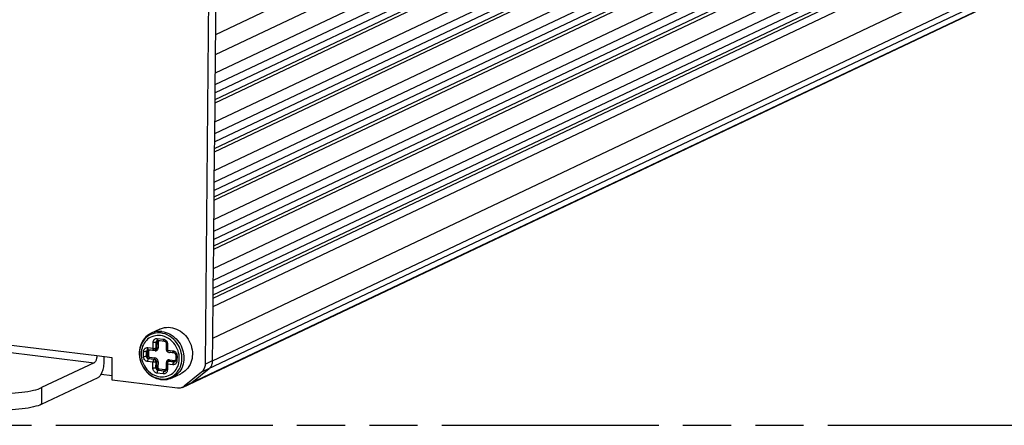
# Model space of a CAD drawing. Header units: millimetres. Extents: x 0 to 210, y 0 to 297.
# Tile 8 of 12: x 80 to 119, y 208 to 224. Entities that reach past the tile are written whole.
import ezdxf

# ---------------------------------------------------------------- set-up
doc = ezdxf.new("R2010")
doc.units = ezdxf.units.MM
doc.header["$LTSCALE"] = 19.36
doc.linetypes.add('PHANTOM', pattern=[0.8, 0.45, -0.05, 0.1, -0.05, 0.1, -0.05])
doc.layers.get('0').update_dxf_attribs({"linetype": 'CONTINUOUS'})
doc.layers.add('DEFAULT_3', color=7, linetype='PHANTOM')

msp = doc.modelspace()

# ---------------------------------------------------------------- linework, layer by layer
at = {"color": 9, "linetype": 'Continuous'}
for p, q in [((87.524949, 223.377727), (120.934186, 239.224159)), ((139.660276, 237.948093), (87.428898, 213.174078)), ((87.43207, 213.511047), (139.472104, 238.194305)), ((87.426468, 212.915904), (139.657846, 237.68992)), ((87.505976, 221.362123), (120.723868, 237.117798)), ((120.91204, 236.871586), (87.502804, 221.025154)), ((87.500373, 220.766981), (120.90961, 236.613413)), ((87.487455, 219.394681), (120.705348, 235.150356)), ((139.790359, 234.8758), (86.956311, 209.81593)), ((87.401615, 210.27581), (139.632993, 235.049826)), ((120.89352, 234.904144), (87.484283, 219.057712)), ((86.265303, 209.250398), (139.099351, 234.310268)), ((87.481853, 218.799539), (120.891089, 234.645971)), ((87.444988, 214.883346), (127.648258, 233.952563)), ((87.469111, 217.44593), (120.687003, 233.201605)), ((87.463508, 216.850788), (120.872745, 232.69722)), ((120.875175, 232.955393), (87.465939, 217.108961)), ((87.45059, 215.478488), (120.668483, 231.234163)), ((120.856655, 230.987951), (87.447418, 215.141519)), ((87.517373, 222.572864), (87.550494, 226.091344)), ((87.500373, 220.766981), (87.502804, 221.025154)), ((87.481853, 218.799539), (87.484283, 219.057712)), ((87.463508, 216.850788), (87.465939, 217.108961)), ((87.444988, 214.883346), (87.447418, 215.141519)), ((59.892331, 212.988888), (82.651004, 210.194474)), ((82.753554, 210.465689), (59.99488, 213.260103)), ((87.426468, 212.915904), (87.428898, 213.174078)), ((84.962616, 211.344655), (84.892573, 211.313592)), ((85.012248, 210.771951), (85.014479, 211.008938)), ((85.135185, 210.780847), (85.137416, 211.017834)), ((85.137416, 211.017834), (85.157505, 211.027362)), ((85.157505, 211.027362), (85.155274, 210.790375)), ((85.167477, 211.067951), (85.162117, 211.05542)), ((85.172211, 211.085995), (85.162251, 211.078094)), ((85.180522, 211.090688), (85.172211, 211.085995)), ((85.18168, 211.167474), (85.429957, 211.136989)), ((85.185677, 211.128951), (85.183387, 211.140771)), ((85.200813, 211.100313), (85.193117, 211.096052)), ((85.218973, 211.03181), (85.216742, 210.794823)), ((85.24446, 211.069833), (85.252493, 211.071555)), ((85.252493, 211.071555), (85.260774, 211.071444)), ((85.26047, 211.079984), (85.260774, 211.071444)), ((85.50905, 211.040959), (85.260774, 211.071444)), ((85.50873, 211.049688), (85.50905, 211.040959)), ((87.401615, 210.27581), (87.410186, 211.186324)), ((84.625911, 210.438874), (84.627805, 210.64009)), ((84.748848, 210.44777), (84.750742, 210.648985)), ((84.750742, 210.648985), (84.770831, 210.658514)), ((84.770831, 210.658514), (84.768937, 210.457298)), ((84.780803, 210.699102), (84.775443, 210.686571)), ((84.785537, 210.717146), (84.775577, 210.709245)), ((84.793848, 210.721839), (84.785537, 210.717146)), ((84.795006, 210.798625), (85.012248, 210.771951)), ((84.799003, 210.760102), (84.796713, 210.771923)), ((84.814139, 210.731465), (84.806443, 210.727203)), ((84.832299, 210.662961), (84.830405, 210.461746)), ((84.857786, 210.700984), (84.865819, 210.702706)), ((84.865819, 210.702706), (84.8741, 210.702595)), ((85.091341, 210.675921), (84.8741, 210.702595)), ((85.091039, 210.68443), (85.09134, 210.675921)), ((85.09134, 210.675921), (85.11052, 210.675169)), ((85.11052, 210.675169), (85.129336, 210.677676)), ((85.129336, 210.677676), (85.147393, 210.683452)), ((85.155274, 210.790375), (85.135185, 210.780847)), ((85.593791, 210.937808), (85.59156, 210.700821)), ((85.59156, 210.700821), (85.808802, 210.674147)), ((85.650571, 210.609021), (85.670652, 210.60479)), ((85.670349, 210.613331), (85.670653, 210.604791)), ((85.887895, 210.578117), (85.670653, 210.604791)), ((85.887575, 210.586845), (85.887895, 210.578117)), ((84.768937, 210.457298), (84.748848, 210.44777)), ((85.006987, 210.213019), (84.789745, 210.239693)), ((84.830765, 210.348179), (84.850854, 210.357707)), ((85.048007, 210.321505), (84.830765, 210.348179)), ((84.850854, 210.357707), (85.068096, 210.331033)), ((84.871364, 210.41195), (85.088606, 210.385276)), ((85.004756, 209.976031), (85.006987, 210.213019)), ((85.068096, 210.331033), (85.048007, 210.321505)), ((85.127693, 209.984927), (85.129924, 210.221914)), ((85.150013, 210.231443), (85.129924, 210.221914)), ((85.150013, 210.231443), (85.147782, 209.994455)), ((85.211481, 210.23589), (85.20925, 209.998903)), ((85.542425, 210.18552), (85.542516, 210.195244)), ((85.544351, 210.216761), (85.542515, 210.195244)), ((85.549372, 210.237157), (85.544351, 210.216761)), ((85.621791, 210.258669), (85.63445, 210.260394)), ((85.647407, 210.259903), (85.627318, 210.250374)), ((85.84456, 210.2237), (85.627318, 210.250374)), ((85.63445, 210.260394), (85.647407, 210.259906)), ((85.647407, 210.259906), (85.65132, 210.262612)), ((85.647407, 210.259903), (85.864649, 210.233229)), ((85.667917, 210.314146), (85.885159, 210.287472)), ((85.864649, 210.233229), (85.84456, 210.2237)), ((85.883469, 210.269635), (85.884691, 210.278565)), ((85.884691, 210.278565), (85.885159, 210.287472)), ((85.89344, 210.287361), (85.885159, 210.287472)), ((85.958155, 210.208893), (85.948443, 210.188388)), ((85.958343, 210.275567), (85.970742, 210.27375)), ((85.972636, 210.474965), (85.970742, 210.27375)), ((87.100297, 210.13469), (87.401632, 210.277617)), ((85.147782, 209.994455), (85.127693, 209.984927)), ((85.416866, 209.746366), (85.16859, 209.77685)), ((85.20961, 209.885336), (85.229699, 209.894865)), ((85.457886, 209.854852), (85.20961, 209.885336)), ((85.229699, 209.894865), (85.477975, 209.86438)), ((85.250209, 209.949108), (85.498485, 209.918623)), ((85.477975, 209.86438), (85.457886, 209.854852)), ((85.496795, 209.900786), (85.498017, 209.909717)), ((85.498017, 209.909717), (85.498485, 209.918623)), ((85.506766, 209.918512), (85.498485, 209.918623)), ((85.571481, 209.840044), (85.561769, 209.819539)), ((85.571669, 209.906718), (85.584068, 209.904901)), ((85.586298, 210.141888), (85.584068, 209.904901)), ((85.80354, 210.115214), (85.586298, 210.141888)), ((85.586923, 210.156054), (85.586299, 210.141889)), ((86.566638, 209.393325), (87.257646, 209.958857)), ((85.308246, 209.54322), (85.378828, 209.537691)), ((85.74128, 209.616994), (85.798792, 209.649594)), ((80.54166, 209.193985), (80.535346, 208.523266))]:
    msp.add_line(p, q, dxfattribs=at)
at = {"color": 7, "linetype": 'Continuous'}
for p, q in [((87.517373, 222.572864), (120.92661, 238.419296)), ((87.425229, 212.784294), (139.549515, 237.507515)), ((87.510366, 221.828541), (120.045404, 237.260329)), ((87.422145, 212.456676), (138.678879, 236.768405)), ((87.499134, 220.63537), (120.801279, 236.431007)), ((87.410186, 211.186324), (139.641564, 235.960339)), ((87.491846, 219.8611), (120.026884, 235.292888)), ((86.192629, 209.204348), (139.026676, 234.264218)), ((87.480614, 218.667929), (120.782759, 234.463565)), ((87.473501, 217.912349), (120.008539, 233.344136)), ((87.462269, 216.719178), (120.764415, 232.514814)), ((87.454981, 215.944907), (119.990019, 231.376695)), ((87.443749, 214.751736), (120.745894, 230.547372)), ((87.43646, 213.977465), (119.971498, 229.409253)), ((87.249159, 225.948417), (87.100297, 210.13469)), ((87.502804, 221.025154), (87.517373, 222.572864)), ((87.484283, 219.057712), (87.500373, 220.766981)), ((87.465939, 217.108961), (87.481853, 218.799539)), ((87.447418, 215.141519), (87.463508, 216.850788)), ((87.428898, 213.174078), (87.444988, 214.883346)), ((87.410186, 211.186324), (87.426468, 212.915904)), ((85.277217, 211.541068), (84.935704, 211.379084)), ((85.180748, 211.090796), (85.180522, 211.090688)), ((85.210646, 211.095216), (85.458923, 211.064732)), ((85.541973, 210.957731), (85.539742, 210.720744)), ((85.541884, 210.96315), (85.541977, 210.957746)), ((84.794074, 210.721947), (84.793848, 210.721839)), ((84.823972, 210.726368), (85.041214, 210.699694)), ((85.091853, 210.707884), (85.111942, 210.717413)), ((85.620526, 210.628563), (85.837768, 210.601889)), ((82.651004, 210.194474), (80.54166, 209.193985)), ((83.374245, 210.389478), (82.753554, 210.465689)), ((83.051521, 210.2509), (83.053197, 210.428898)), ((83.365826, 209.495186), (83.374245, 210.389478)), ((85.607139, 210.253597), (85.58705, 210.244069)), ((85.884829, 210.230006), (85.884975, 210.230075)), ((85.891303, 210.233695), (85.884976, 210.230074)), ((85.920818, 210.494888), (85.918924, 210.293673)), ((85.920729, 210.500308), (85.920822, 210.494903)), ((85.498155, 209.861157), (85.498301, 209.861227)), ((85.504629, 209.864846), (85.498301, 209.861225)), ((85.534481, 210.161811), (85.53225, 209.924824)), ((86.956311, 209.81593), (86.265303, 209.250398)), ((80.535346, 208.523266), (82.805402, 209.599983)), ((82.926188, 209.729094), (83.367518, 209.674905)), ((85.991286, 209.17282), (83.365826, 209.495186)), ((85.783377, 209.591926), (86.124889, 209.75391))]:
    msp.add_line(p, q, dxfattribs=at)
for points in [[(84.934987, 211.378742), (84.921509, 211.372174), (84.850685, 211.332152), (84.784096, 211.284909), (84.722354, 211.230853), (84.666018, 211.170457), (84.615583, 211.10424), (84.571482, 211.032766), (84.534095, 210.956647), (84.503738, 210.876523), (84.480664, 210.793054), (84.465067, 210.706913), (84.457092, 210.61883), (84.456818, 210.529529), (84.464259, 210.439795), (84.479361, 210.350406), (84.502, 210.262137), (84.531984, 210.17575), (84.569057, 210.091999), (84.612899, 210.01161), (84.66313, 209.935286), (84.719309, 209.86369), (84.780948, 209.79744), (84.847509, 209.737108), (84.918409, 209.683211), (84.993018, 209.636213), (85.070698, 209.596498), (85.150776, 209.564392), (85.232558, 209.54015), (85.315312, 209.52396), (85.334894, 209.521328)], [(85.277217, 211.541068), (85.312816, 211.556847), (85.388118, 211.583397), (85.466086, 211.602009), (85.546495, 211.612557), (85.628225, 211.614825), (85.710104, 211.608853), (85.791905, 211.594728), (85.873399, 211.572419), (85.953421, 211.542174), (86.030866, 211.504477), (86.105501, 211.459514), (86.177038, 211.407394), (86.244511, 211.348752), (86.307087, 211.284367), (86.364497, 211.214585), (86.416418, 211.139748), (86.462233, 211.060681), (86.501465, 210.978247), (86.533869, 210.893015), (86.559202, 210.805605), (86.577216, 210.716821), (86.587748, 210.627453), (86.59071, 210.538253)], [(85.180521, 211.09069), (85.189273, 211.093921), (85.198919, 211.095533), (85.209212, 211.095381), (85.210627, 211.095223)], [(85.458897, 211.064739), (85.461592, 211.064351), (85.47337, 211.06134), (85.48513, 211.056198), (85.496461, 211.049074), (85.507039, 211.040156)], [(85.507039, 211.040156), (85.516577, 211.029687), (85.524853, 211.017904), (85.531681, 211.00505), (85.536882, 210.991424), (85.540318, 210.977336), (85.541884, 210.96315)], [(84.793847, 210.721841), (84.802599, 210.725072), (84.812245, 210.726684), (84.822538, 210.726532), (84.823953, 210.726374)], [(85.041192, 210.699702), (85.044933, 210.69932), (85.050146, 210.699043), (85.055639, 210.69907), (85.06133, 210.699446), (85.066848, 210.70015), (85.072608, 210.701252), (85.078563, 210.702799), (85.084679, 210.704847), (85.090856, 210.707422), (85.091818, 210.707872)], [(85.539743, 210.720738), (85.53974, 210.719494), (85.540187, 210.710829), (85.541472, 210.702126), (85.543711, 210.693157), (85.546977, 210.684121), (85.551392, 210.675065), (85.55702, 210.666201), (85.563955, 210.65768), (85.572265, 210.649694), (85.581943, 210.64252), (85.592955, 210.636454), (85.60519, 210.631798), (85.61847, 210.628842), (85.620496, 210.628569)], [(85.837742, 210.601897), (85.840437, 210.601508), (85.852215, 210.598497), (85.863975, 210.593356), (85.875305, 210.586231), (85.885884, 210.577313)], [(85.885884, 210.577313), (85.895422, 210.566844), (85.903698, 210.555061), (85.910526, 210.542207), (85.915727, 210.528581), (85.919163, 210.514494), (85.920729, 210.500308)], [(82.753554, 210.465689), (82.752576, 210.439157), (82.74991, 210.411149), (82.745509, 210.381002), (82.739515, 210.350703), (82.732038, 210.321953), (82.723125, 210.294946), (82.712759, 210.270392), (82.701241, 210.248445), (82.688609, 210.229279), (82.675633, 210.213542), (82.663196, 210.202029), (82.651004, 210.194474)], [(82.805402, 209.599983), (82.827648, 209.612643), (82.850101, 209.630411), (82.872975, 209.653403), (82.895624, 209.681273), (82.917599, 209.714018), (82.938514, 209.750729), (82.957778, 209.790444), (82.97556, 209.833319), (82.991879, 209.879212), (83.006588, 209.928044), (83.019655, 209.980095), (83.030747, 210.034142), (83.039527, 210.08949), (83.04598, 210.144833), (83.049962, 210.198445), (83.051521, 210.2509)], [(85.546693, 210.206743), (85.541939, 210.197239), (85.538178, 210.186771), (85.53563, 210.175424), (85.534511, 210.163377), (85.534482, 210.161811)], [(85.564796, 210.229205), (85.558281, 210.222696), (85.552196, 210.215216), (85.546693, 210.206743)], [(85.587046, 210.244063), (85.585984, 210.24355), (85.578719, 210.239571), (85.571643, 210.234812), (85.564796, 210.229205)], [(85.917632, 210.278733), (85.914793, 210.266938), (85.910511, 210.256317), (85.905045, 210.247201), (85.898577, 210.239642), (85.891303, 210.233695)], [(85.918927, 210.293687), (85.918877, 210.291315), (85.917632, 210.278733)], [(86.59071, 210.538253), (86.586078, 210.449994), (86.573891, 210.363417), (86.554247, 210.279247), (86.527326, 210.198244), (86.493398, 210.121169), (86.452713, 210.048557), (86.40551, 209.980899), (86.352294, 209.918962), (86.293712, 209.863431), (86.230079, 209.81455), (86.161652, 209.772588), (86.124889, 209.75391)], [(85.530958, 209.909885), (85.528119, 209.89809), (85.523837, 209.887468), (85.518371, 209.878353), (85.511903, 209.870793), (85.504629, 209.864846)], [(85.532253, 209.924839), (85.532203, 209.922466), (85.530958, 209.909885)], [(87.100297, 210.13469), (87.097169, 210.088258), (87.089448, 210.042945), (87.076984, 209.998419), (87.060227, 209.955679), (87.03948, 209.915393), (87.015045, 209.878228), (86.987372, 209.845185), (86.956311, 209.81593)], [(85.334914, 209.521326), (85.342693, 209.520407), (85.41947, 209.515185), (85.495857, 209.516978), (85.571277, 209.525777), (85.645157, 209.541511), (85.716934, 209.564051), (85.782732, 209.591622)], [(78.082924, 209.016076), (78.207978, 209.001995), (78.33886, 208.990053), (78.476015, 208.980138), (78.618105, 208.972586), (78.765319, 208.967702), (78.913529, 208.965474), (79.058255, 208.966041), (79.200733, 208.969249), (79.340916, 208.97497), (79.478164, 208.983259), (79.612018, 208.994162), (79.741875, 209.007578), (79.866957, 209.023358), (79.987326, 209.041685), (80.104083, 209.062938), (80.213338, 209.086377), (80.311249, 209.111463), (80.398769, 209.137965), (80.475532, 209.165421), (80.54166, 209.193985)], [(86.192353, 209.204939), (86.171843, 209.196189), (86.137109, 209.184506), (86.101273, 209.17621), (86.064748, 209.171419), (86.028155, 209.170309), (85.991286, 209.17282)], [(86.265303, 209.250398), (86.236147, 209.229194), (86.205063, 209.211144), (86.192353, 209.204939)], [(80.535346, 208.523266), (80.471277, 208.4955), (80.396852, 208.468703), (80.312007, 208.442724), (80.216935, 208.418012), (80.110683, 208.394788), (79.996626, 208.373582), (79.878014, 208.355095), (79.754261, 208.339039), (79.625737, 208.325317), (79.492818, 208.314057), (79.355752, 208.305358), (79.215298, 208.299214), (79.072473, 208.295609), (78.926747, 208.294682), (78.776227, 208.296596), (78.626017, 208.30126), (78.480643, 208.308743), (78.339943, 208.318731), (78.205434, 208.3309), (78.07661, 208.345358)]]:
    msp.add_lwpolyline(points, dxfattribs=at)
at = {"color": 9, "linetype": 'Continuous'}
for points in [[(85.36859, 211.446869), (85.291017, 211.452731), (85.213965, 211.451232), (85.138022, 211.442383), (85.063764, 211.426252), (84.991757, 211.402962), (84.935704, 211.379084)], [(85.325606, 211.387365), (85.255049, 211.392906), (85.183149, 211.391969), (85.110622, 211.384083), (85.037685, 211.368769), (84.962616, 211.344655)], [(85.798792, 209.649594), (85.851144, 209.685756), (85.9027, 209.728564), (85.951314, 209.776991), (85.996451, 209.83097), (86.037561, 209.89036), (86.074014, 209.954792), (86.105514, 210.024461), (86.131793, 210.100201), (86.151519, 210.179621), (86.164092, 210.25982), (86.169859, 210.341684), (86.168727, 210.425272), (86.160464, 210.51038), (86.144586, 210.597448), (86.121064, 210.684271), (86.090406, 210.768712), (86.052485, 210.851024), (86.007037, 210.93111), (85.954562, 211.007479), (85.896441, 211.078094), (85.830771, 211.144829), (85.7541, 211.209171), (85.670048, 211.266164), (85.581037, 211.31356), (85.491225, 211.349483), (85.406157, 211.37338), (85.325606, 211.387365)], [(85.36859, 211.446867), (85.446094, 211.433688), (85.52294, 211.413293), (85.598542, 211.385837), (85.672325, 211.351529), (85.743727, 211.31063), (85.812206, 211.263451), (85.877239, 211.210352), (85.938333, 211.151736), (85.995021, 211.088049), (86.046873, 211.019777), (86.093495, 210.947439), (86.13453, 210.871585), (86.169667, 210.792793), (86.198639, 210.711662), (86.221224, 210.62881), (86.237252, 210.544867), (86.2466, 210.460473), (86.249196, 210.376269)], [(84.892573, 211.313592), (84.835059, 211.280991), (84.782705, 211.244828), (84.73115, 211.202021), (84.682537, 211.153594), (84.637399, 211.099614), (84.596288, 211.040224), (84.559831, 210.97579), (84.528328, 210.90612), (84.50205, 210.830379), (84.482325, 210.75096), (84.469754, 210.670762), (84.463987, 210.588899), (84.465116, 210.505308), (84.473375, 210.420199), (84.489253, 210.333132), (84.512778, 210.246309), (84.543439, 210.16187), (84.581364, 210.07956), (84.626814, 209.999475), (84.67929, 209.923106), (84.73741, 209.852491), (84.80308, 209.785756), (84.879749, 209.721413), (84.963802, 209.66442), (85.052829, 209.617032), (85.142655, 209.581115), (85.227715, 209.557215), (85.308246, 209.54322)], [(85.30706, 211.28414), (85.241843, 211.289566), (85.174988, 211.288031), (85.106137, 211.279899), (85.036368, 211.264077), (84.964397, 211.238166), (84.896953, 211.206442), (84.843037, 211.173767), (84.794554, 211.135981), (84.744848, 211.089511), (84.698599, 211.03745), (84.658715, 210.982358), (84.623845, 210.922262), (84.593105, 210.855255), (84.567997, 210.783711), (84.549779, 210.709203), (84.538297, 210.63223), (84.533769, 210.55383), (84.536339, 210.473961), (84.546149, 210.392594), (84.563421, 210.310715), (84.58851, 210.228859), (84.621165, 210.148346), (84.661115, 210.070646), (84.708785, 209.99585), (84.764437, 209.924107), (84.828292, 209.856713), (84.902004, 209.793968), (84.98154, 209.739002), (85.065176, 209.695214), (85.147637, 209.66209), (85.222343, 209.64033), (85.291486, 209.6297)], [(85.014479, 211.008938), (85.01579, 211.030669), (85.019944, 211.05214), (85.027066, 211.073795), (85.036777, 211.0943), (85.048763, 211.112392), (85.062957, 211.1283), (85.079229, 211.141911), (85.097455, 211.152988), (85.117864, 211.161345), (85.139263, 211.166711), (85.160395, 211.168713), (85.18168, 211.167474)], [(85.137414, 211.017834), (85.130139, 211.01499), (85.121012, 211.012457), (85.110232, 211.010304), (85.098056, 211.008582), (85.084765, 211.007335), (85.070721, 211.006604), (85.056328, 211.006404), (85.041928, 211.006735), (85.027866, 211.00759), (85.01448, 211.008939)], [(85.162251, 211.078094), (85.153716, 211.068458), (85.146818, 211.057326), (85.141727, 211.044972), (85.138567, 211.031699), (85.137416, 211.017834)], [(85.162117, 211.05542), (85.158727, 211.04167), (85.157505, 211.027362)], [(85.157505, 211.027362), (85.162107, 211.02909), (85.168166, 211.030587), (85.17522, 211.031745), (85.183169, 211.032563), (85.191912, 211.03301), (85.20107, 211.033041), (85.210315, 211.032632), (85.218973, 211.03181)], [(85.193117, 211.096052), (85.183235, 211.088456), (85.1746, 211.079037), (85.167477, 211.067951)], [(85.183387, 211.140771), (85.182043, 211.153719), (85.18168, 211.167474)], [(85.202868, 211.098197), (85.197561, 211.10298), (85.192853, 211.109819), (85.188859, 211.118548), (85.185677, 211.128951)], [(85.210627, 211.095219), (85.208642, 211.09559), (85.202868, 211.098197)], [(85.218973, 211.03181), (85.219811, 211.040227), (85.222196, 211.048313), (85.225985, 211.055497)], [(85.225985, 211.055497), (85.231066, 211.061621), (85.237276, 211.06646), (85.24446, 211.069833)], [(85.291487, 209.6297), (85.358529, 209.624597), (85.426959, 209.626047), (85.496097, 209.63459), (85.565396, 209.650694), (85.636293, 209.675685), (85.701622, 209.707401), (85.753543, 209.73956), (85.800841, 209.775219), (85.849337, 209.819466), (85.894598, 209.869723), (85.934433, 209.923617), (85.96997, 209.982665), (86.001497, 210.048613), (86.027351, 210.119606), (86.046659, 210.194067), (86.059138, 210.271324), (86.064559, 210.349964), (86.062901, 210.430145), (86.053925, 210.511816), (86.037406, 210.594084), (86.013036, 210.676569), (85.981098, 210.757288), (85.942599, 210.833906), (85.897019, 210.9075), (85.843628, 210.978355), (85.782526, 211.045187), (85.713497, 211.107052), (85.637184, 211.162244), (85.552556, 211.210133), (85.465854, 211.24664), (85.384211, 211.270483), (85.307061, 211.28414)], [(85.429957, 211.136989), (85.450181, 211.13331), (85.470459, 211.12655), (85.491214, 211.116526)], [(85.451184, 211.067692), (85.445865, 211.072472), (85.441129, 211.079336), (85.437119, 211.08812), (85.433936, 211.098548), (85.431652, 211.110367), (85.43032, 211.123292), (85.429958, 211.13699)], [(85.458897, 211.064739), (85.456956, 211.065097), (85.451184, 211.067692)], [(85.491214, 211.116526), (85.511173, 211.10379), (85.529136, 211.088817), (85.545309, 211.071655)], [(85.541973, 210.957731), (85.54199, 210.957267), (85.5434, 210.953884), (85.547039, 210.950575), (85.55282, 210.94742), (85.560598, 210.944498), (85.570183, 210.941881), (85.581339, 210.939632), (85.593791, 210.937808)], [(85.545309, 211.071655), (85.559573, 211.052458), (85.571697, 211.031387)], [(85.571697, 211.031387), (85.581531, 211.008211), (85.588703, 210.984262)], [(85.588703, 210.984262), (85.592737, 210.960951), (85.593791, 210.937808)], [(84.627805, 210.64009), (84.629116, 210.661821), (84.63327, 210.683291), (84.640392, 210.704946), (84.650103, 210.725451), (84.662089, 210.743543), (84.676283, 210.759451), (84.692555, 210.773063), (84.710781, 210.78414), (84.73119, 210.792497), (84.752589, 210.797863), (84.773721, 210.799864), (84.795006, 210.798625)], [(84.75074, 210.648985), (84.743465, 210.646141), (84.734338, 210.643609), (84.723558, 210.641455), (84.711381, 210.639733), (84.698091, 210.638486), (84.684047, 210.637756), (84.669654, 210.637555), (84.655254, 210.637886), (84.641191, 210.638741), (84.627806, 210.64009)], [(84.775577, 210.709245), (84.767042, 210.69961), (84.760144, 210.688478), (84.755053, 210.676123), (84.751892, 210.66285), (84.750742, 210.648985)], [(84.775443, 210.686571), (84.772053, 210.672822), (84.770831, 210.658514)], [(84.770831, 210.658514), (84.775433, 210.660241), (84.781492, 210.661738), (84.788546, 210.662897), (84.796495, 210.663714), (84.805238, 210.664161), (84.814396, 210.664192), (84.823641, 210.663783), (84.832299, 210.662961)], [(84.806443, 210.727203), (84.796561, 210.719608), (84.787926, 210.710188), (84.780803, 210.699102)], [(84.796713, 210.771923), (84.795369, 210.78487), (84.795006, 210.798625)], [(84.816194, 210.729348), (84.810887, 210.734131), (84.806179, 210.740971), (84.802185, 210.749699), (84.799003, 210.760102)], [(84.823953, 210.72637), (84.821968, 210.726741), (84.816194, 210.729348)], [(84.832299, 210.662961), (84.833137, 210.671378), (84.835522, 210.679464), (84.83931, 210.686649)], [(84.83931, 210.686649), (84.844392, 210.692772), (84.850602, 210.697612), (84.857786, 210.700984)], [(84.8741, 210.702595), (84.87381, 210.710965), (84.872769, 210.718788), (84.872351, 210.720428)], [(85.012249, 210.771951), (85.02569, 210.770597), (85.039789, 210.769744), (85.054199, 210.769415), (85.068566, 210.769618), (85.082535, 210.770348), (85.095763, 210.771586), (85.107923, 210.773303), (85.118718, 210.775455), (85.12788, 210.777991), (85.135184, 210.780847)], [(85.03347, 210.702654), (85.028137, 210.707457), (85.023402, 210.714331), (85.019398, 210.723111), (85.016223, 210.733531), (85.013942, 210.745336), (85.012611, 210.758254), (85.012249, 210.771951)], [(85.041192, 210.699702), (85.03926, 210.700058), (85.03347, 210.702654)], [(85.085449, 210.705168), (85.085755, 210.704748), (85.088194, 210.699134), (85.08998, 210.692269), (85.091039, 210.68443)], [(85.091853, 210.707884), (85.10039, 210.712686), (85.11035, 210.720587), (85.118885, 210.730222)], [(85.121989, 210.723231), (85.12048, 210.722211), (85.112153, 210.71751)], [(85.118885, 210.730222), (85.125783, 210.741354), (85.130874, 210.753709)], [(85.155277, 210.790375), (85.154126, 210.77651), (85.150966, 210.763236), (85.145874, 210.750881), (85.138976, 210.739748), (85.130441, 210.730113), (85.121989, 210.723231)], [(85.130874, 210.753709), (85.134034, 210.766982), (85.135185, 210.780847)], [(85.147393, 210.683452), (85.164023, 210.69228), (85.178548, 210.703601), (85.191164, 210.717443), (85.201839, 210.734073), (85.209884, 210.752909), (85.214905, 210.773305), (85.216741, 210.794822)], [(85.155274, 210.790375), (85.159988, 210.792136), (85.166112, 210.793635), (85.173409, 210.794812), (85.181599, 210.795625), (85.190368, 210.79604), (85.199378, 210.796042), (85.208284, 210.795631), (85.216742, 210.794823)], [(85.539743, 210.720738), (85.539759, 210.7203), (85.541173, 210.716901), (85.544829, 210.713574), (85.550651, 210.710408), (85.558449, 210.707487), (85.568026, 210.704876), (85.579161, 210.702638), (85.591561, 210.700821)], [(85.612747, 210.631544), (85.607441, 210.636326), (85.602733, 210.643166), (85.598738, 210.651895), (85.595557, 210.662298), (85.593266, 210.674118), (85.591923, 210.687065), (85.59156, 210.700821)], [(85.596476, 210.64075), (85.612953, 210.627359), (85.631197, 210.616618), (85.650571, 210.609021)], [(85.620496, 210.628567), (85.618522, 210.628936), (85.612747, 210.631544)], [(85.808802, 210.674147), (85.829026, 210.670467), (85.849304, 210.663708), (85.870058, 210.653684)], [(85.830029, 210.604849), (85.82471, 210.609629), (85.819974, 210.616493), (85.815964, 210.625277), (85.812781, 210.635705), (85.810497, 210.647525), (85.809165, 210.660449), (85.808803, 210.674147)], [(85.837742, 210.601897), (85.835801, 210.602254), (85.830029, 210.604849)], [(85.870058, 210.653684), (85.890018, 210.640947), (85.907981, 210.625974), (85.924154, 210.608812)], [(85.924154, 210.608812), (85.938418, 210.589615), (85.950542, 210.568545)], [(85.950542, 210.568545), (85.960376, 210.545368), (85.967548, 210.521419)], [(84.748848, 210.44777), (84.741544, 210.444913), (84.732382, 210.442378), (84.721587, 210.440225), (84.709426, 210.438509), (84.696198, 210.43727), (84.682229, 210.436541), (84.667862, 210.436338), (84.653451, 210.436667), (84.639352, 210.437519), (84.625911, 210.438874)], [(84.789745, 210.239693), (84.769521, 210.243372), (84.749243, 210.250132), (84.728488, 210.260156), (84.708529, 210.272892), (84.690566, 210.287865), (84.674393, 210.305027), (84.660129, 210.324224), (84.648005, 210.345295), (84.638171, 210.368471), (84.630999, 210.39242), (84.626965, 210.415731), (84.625911, 210.438874)], [(84.748848, 210.44777), (84.749735, 210.433655), (84.752638, 210.419637), (84.757486, 210.406062), (84.764158, 210.393264), (84.772492, 210.381557), (84.782281, 210.371231), (84.793285, 210.362539), (84.805232, 210.355696), (84.817829, 210.350869), (84.830765, 210.348179)], [(84.768937, 210.457298), (84.773651, 210.459059), (84.779774, 210.460558), (84.787071, 210.461735), (84.795262, 210.462548), (84.80403, 210.462963), (84.813041, 210.462965), (84.821946, 210.462554), (84.830405, 210.461746)], [(84.768937, 210.457298), (84.769818, 210.443229), (84.772702, 210.429256), (84.777348, 210.416113), (84.783674, 210.403739), (84.791717, 210.39215), (84.801317, 210.381737), (84.812302, 210.372804), (84.82444, 210.365649), (84.837501, 210.360522), (84.850854, 210.357707)], [(84.830765, 210.348177), (84.824495, 210.34411), (84.818346, 210.337957), (84.812473, 210.329839), (84.807016, 210.319947), (84.802108, 210.308509), (84.797895, 210.295825), (84.794487, 210.282271), (84.791959, 210.268169), (84.79037, 210.253859), (84.789746, 210.239693)], [(84.871364, 210.41195), (84.863496, 210.413736), (84.855775, 210.417179), (84.848742, 210.422063), (84.842556, 210.428252), (84.83744, 210.435541), (84.83358, 210.443743), (84.831158, 210.452704), (84.830405, 210.461746)], [(84.850854, 210.357707), (84.854701, 210.360352), (84.858477, 210.364625), (84.861906, 210.370192), (84.864959, 210.37696), (84.867569, 210.384864), (84.869577, 210.393587), (84.870876, 210.402839), (84.871364, 210.41195)], [(85.048007, 210.321505), (85.041711, 210.317423), (85.03555, 210.311239), (85.029674, 210.303106), (85.02423, 210.293224), (85.01935, 210.281836), (85.015155, 210.269223), (85.011748, 210.255696), (85.009213, 210.241587), (85.007613, 210.227243), (85.006987, 210.213019)], [(85.129924, 210.221914), (85.122666, 210.219076), (85.113539, 210.216543), (85.102731, 210.214382), (85.090513, 210.212657), (85.077215, 210.211411), (85.063183, 210.210683), (85.048809, 210.210484), (85.034427, 210.210816), (85.020372, 210.21167), (85.006988, 210.213019)], [(85.129924, 210.221914), (85.129036, 210.236029), (85.126133, 210.250047), (85.121286, 210.263622), (85.114613, 210.27642), (85.106279, 210.288126), (85.09649, 210.298453), (85.085487, 210.307144), (85.073539, 210.313988), (85.060943, 210.318814), (85.048007, 210.321505)], [(85.068096, 210.331033), (85.072023, 210.333751), (85.075815, 210.338083), (85.079327, 210.343863), (85.082424, 210.350868), (85.084986, 210.358828), (85.086915, 210.36744), (85.088137, 210.37637), (85.088606, 210.385276)], [(85.068096, 210.331036), (85.081032, 210.328346), (85.093629, 210.323519), (85.105577, 210.316676), (85.116581, 210.307983), (85.12637, 210.297657), (85.134704, 210.28595), (85.141377, 210.273151), (85.146225, 210.259576), (85.149128, 210.245558), (85.150015, 210.231442)], [(85.21148, 210.23589), (85.210193, 210.256782), (85.205931, 210.277612), (85.198725, 210.29795), (85.188846, 210.317043), (85.176879, 210.334094), (85.16278, 210.349316), (85.146303, 210.362706), (85.128059, 210.373448), (85.108685, 210.381045), (85.088604, 210.385276)], [(85.150015, 210.231442), (85.15471, 210.233198), (85.160817, 210.234695), (85.168126, 210.235876), (85.176338, 210.236692), (85.185135, 210.237107), (85.194162, 210.237108), (85.203053, 210.236696), (85.21148, 210.23589)], [(85.568092, 210.272623), (85.557417, 210.255993), (85.549372, 210.237157)], [(85.667916, 210.314145), (85.648736, 210.314897), (85.62992, 210.31239), (85.611863, 210.306614), (85.595233, 210.297786), (85.580708, 210.286464), (85.568092, 210.272623)], [(85.598642, 210.210654), (85.594436, 210.19798), (85.591035, 210.184441), (85.588511, 210.170356), (85.586923, 210.156054)], [(85.627318, 210.250374), (85.614362, 210.250863), (85.601703, 210.249137), (85.589655, 210.24524), (85.58705, 210.244069)], [(85.627318, 210.250374), (85.621062, 210.246318), (85.614913, 210.240166), (85.609021, 210.232028), (85.603549, 210.222101), (85.598642, 210.210654)], [(85.607207, 210.253633), (85.609743, 210.254772), (85.621791, 210.258669)], [(85.65132, 210.262612), (85.655108, 210.266928), (85.658628, 210.272716), (85.661736, 210.279738), (85.664303, 210.287726), (85.666235, 210.296354), (85.667451, 210.305272), (85.667916, 210.314145)], [(86.249196, 210.376269), (86.245022, 210.292897), (86.234109, 210.21099), (86.21654, 210.131172), (86.192448, 210.054052), (86.162018, 209.980214), (86.12548, 209.910223), (86.083113, 209.844609), (86.035239, 209.783874), (85.982223, 209.728478), (85.924468, 209.678843), (85.862413, 209.635348), (85.796531, 209.598323), (85.783376, 209.591927)], [(85.84456, 210.2237), (85.838265, 210.219618), (85.832103, 210.213435), (85.826228, 210.205302), (85.820783, 210.19542), (85.815903, 210.184032), (85.811709, 210.171419), (85.808302, 210.157891), (85.805767, 210.143782), (85.804167, 210.129439), (85.80354, 210.115214)], [(85.948443, 210.188388), (85.936458, 210.170296), (85.922264, 210.154388), (85.905992, 210.140777), (85.887766, 210.1297), (85.867357, 210.121343), (85.845958, 210.115977), (85.824826, 210.113975), (85.80354, 210.115214)], [(85.84456, 210.2237), (85.857517, 210.223212), (85.870175, 210.224937), (85.882224, 210.228834), (85.884829, 210.230006)], [(85.864649, 210.233229), (85.868576, 210.235947), (85.872369, 210.240279), (85.875881, 210.246058), (85.878978, 210.253063), (85.88154, 210.261024), (85.883469, 210.269635)], [(85.864649, 210.233229), (85.877564, 210.232738), (85.890183, 210.234447)], [(85.890183, 210.234447), (85.901853, 210.238169), (85.904889, 210.239521)], [(85.908657, 210.292455), (85.901473, 210.289083), (85.89344, 210.287361)], [(85.918927, 210.293673), (85.918943, 210.293232), (85.920345, 210.289843), (85.923991, 210.286516), (85.929813, 210.283347), (85.937614, 210.280421), (85.947202, 210.277807), (85.958343, 210.275567)], [(85.920818, 210.494888), (85.920835, 210.494425), (85.922244, 210.491042), (85.925884, 210.487732), (85.931665, 210.484578), (85.939443, 210.481656), (85.949028, 210.479038), (85.960184, 210.47679), (85.972636, 210.474965)], [(85.970742, 210.27375), (85.96943, 210.252019), (85.965277, 210.230548), (85.958155, 210.208893)], [(85.967548, 210.521419), (85.971582, 210.498108), (85.972636, 210.474965)], [(87.257646, 209.958857), (87.279136, 209.977919), (87.299171, 209.998733), (87.31765, 210.021194), (87.334481, 210.045191), (87.349581, 210.070602), (87.362873, 210.097301), (87.374292, 210.125155), (87.383779, 210.154025), (87.3913, 210.18382), (87.396782, 210.21423), (87.400207, 210.244929), (87.401612, 210.27581)], [(85.127693, 209.984927), (85.120389, 209.982071), (85.111227, 209.979535), (85.100432, 209.977383), (85.088271, 209.975666), (85.075043, 209.974428), (85.061074, 209.973698), (85.046707, 209.973495), (85.032296, 209.973824), (85.018197, 209.974676), (85.004756, 209.976031)], [(85.16859, 209.77685), (85.148366, 209.780529), (85.128088, 209.787289), (85.107333, 209.797313), (85.087374, 209.810049), (85.069411, 209.825023), (85.053238, 209.842184), (85.038974, 209.861381), (85.02685, 209.882452), (85.017016, 209.905628), (85.009844, 209.929578), (85.00581, 209.952889), (85.004756, 209.976031)], [(85.127693, 209.984927), (85.12858, 209.970812), (85.131483, 209.956794), (85.136331, 209.943219), (85.143003, 209.930421), (85.151337, 209.918715), (85.161126, 209.908388), (85.17213, 209.899697), (85.184077, 209.892853), (85.196674, 209.888027), (85.20961, 209.885336)], [(85.147782, 209.994455), (85.152496, 209.996217), (85.158619, 209.997715), (85.165916, 209.998893), (85.174107, 209.999705), (85.182875, 210.00012), (85.191886, 210.000122), (85.200791, 209.999711), (85.20925, 209.998903)], [(85.147782, 209.994455), (85.148663, 209.980386), (85.151547, 209.966414), (85.156193, 209.953271), (85.162519, 209.940897), (85.170562, 209.929308), (85.180162, 209.918894), (85.191147, 209.909962), (85.203285, 209.902807), (85.216346, 209.897679), (85.229699, 209.894865)], [(85.20961, 209.885334), (85.20334, 209.881268), (85.197191, 209.875115), (85.191318, 209.866996), (85.185861, 209.857105), (85.180952, 209.845666), (85.17674, 209.832983), (85.173332, 209.819428), (85.170804, 209.805326), (85.169215, 209.791016), (85.168591, 209.776851)], [(85.250209, 209.949108), (85.242341, 209.950893), (85.23462, 209.954336), (85.227587, 209.959221), (85.221401, 209.965409), (85.216285, 209.972699), (85.212425, 209.980901), (85.210003, 209.989861), (85.20925, 209.998903)], [(85.229699, 209.894865), (85.233546, 209.89751), (85.237322, 209.901782), (85.240751, 209.907349), (85.243804, 209.914117), (85.246414, 209.922022), (85.248422, 209.930744), (85.249721, 209.939996), (85.250209, 209.949108)], [(85.457886, 209.854852), (85.451591, 209.85077), (85.445429, 209.844586), (85.439554, 209.836453), (85.434109, 209.826571), (85.429229, 209.815183), (85.425034, 209.80257), (85.421628, 209.789043), (85.419093, 209.774933), (85.417493, 209.76059), (85.416866, 209.746366)], [(85.561769, 209.819539), (85.549784, 209.801447), (85.53559, 209.78554), (85.519317, 209.771928), (85.501092, 209.760851), (85.480683, 209.752494), (85.459284, 209.747128), (85.438152, 209.745127), (85.416866, 209.746366)], [(85.457886, 209.854852), (85.470843, 209.854363), (85.483501, 209.856089), (85.49555, 209.859986), (85.498155, 209.861157)], [(85.477975, 209.86438), (85.481902, 209.867098), (85.485695, 209.87143), (85.489207, 209.87721), (85.492303, 209.884214), (85.494866, 209.892175), (85.496795, 209.900786)], [(85.477975, 209.86438), (85.49089, 209.86389), (85.503509, 209.865599)], [(85.503509, 209.865599), (85.515179, 209.86932), (85.518215, 209.870672)], [(85.521983, 209.923607), (85.514799, 209.920234), (85.506766, 209.918512)], [(85.532253, 209.924824), (85.532269, 209.924384), (85.53367, 209.920995), (85.537317, 209.917668), (85.543139, 209.914498), (85.55094, 209.911572), (85.560528, 209.908958), (85.571669, 209.906718)], [(85.534481, 210.161811), (85.534497, 210.161347), (85.535907, 210.157965), (85.539547, 210.154655), (85.545327, 210.151501), (85.553106, 210.148579), (85.562691, 210.145961), (85.573847, 210.143712), (85.586298, 210.141888)], [(85.584068, 209.904901), (85.582756, 209.88317), (85.578603, 209.8617), (85.571481, 209.840044)], [(85.378828, 209.537691), (85.450737, 209.538632), (85.523245, 209.54651), (85.596161, 209.561814), (85.671232, 209.585928), (85.74128, 209.616994)], [(86.493964, 209.347275), (86.505816, 209.353172), (86.537175, 209.371628), (86.566638, 209.393325)]]:
    msp.add_lwpolyline(points, dxfattribs=at)
at = {"layer": 'DEFAULT_3', "color": 7, "linetype": 'PHANTOM'}
msp.add_line((50.128636, 207.68), (150.128636, 207.68), dxfattribs=at)

doc.saveas('drawing.dxf')
